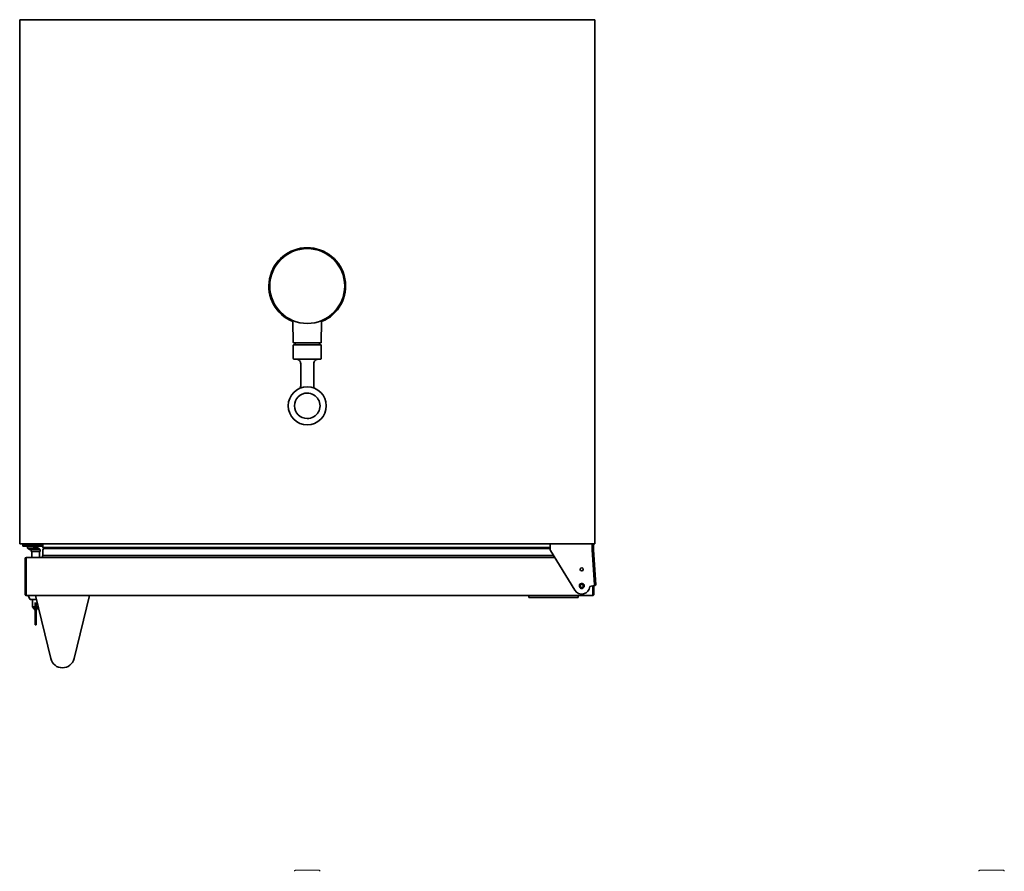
# Model space of a CAD drawing. Extents: x 5 to 61.4, y -17.7 to 75.
# Tile 5 of 5: x 5 to 45.9, y 39.6 to 75. Entities that reach past the tile are written whole.
import ezdxf

# ---------------------------------------------------------------- set-up
doc = ezdxf.new("R2010")
doc.units = 0
doc.header["$MEASUREMENT"] = 0

msp = doc.modelspace()

# ---------------------------------------------------------------- linework, layer by layer
at = {"color": 7, "lineweight": 35}
for p, q in [((5.039252, 53.225261), (5.039252, 75.004864)), ((28.919252, 75.004864), (5.039252, 75.004864)), ((28.919252, 75.004864), (28.919252, 53.225261)), ((16.396927, 61.593402), (16.381676, 62.467075)), ((17.561578, 61.593402), (17.576829, 62.467075)), ((16.397264, 60.924452), (16.397264, 61.475633)), ((16.416608, 61.574058), (17.541897, 61.574058)), ((17.541556, 61.495318), (16.416949, 61.495318)), ((16.476004, 61.515003), (16.476004, 61.554373)), ((17.4825, 61.515003), (17.4825, 61.554373)), ((17.561241, 60.924452), (17.561241, 61.475633)), ((16.416949, 60.904767), (17.541556, 60.904767)), ((16.708599, 59.79262), (16.708599, 60.707917)), ((17.249906, 59.79262), (17.249906, 60.707917)), ((5.039252, 53.225261), (28.919252, 53.225261)), ((5.470253, 53.225261), (5.164252, 53.225261)), ((5.164252, 53.177461), (5.164252, 53.225261)), ((5.164252, 53.177461), (5.164252, 53.173525)), ((5.470253, 53.177461), (5.164252, 53.177461)), ((5.289253, 53.173525), (5.164252, 53.173525)), ((5.164252, 53.125726), (5.164252, 53.173525)), ((5.289253, 53.173525), (5.994191, 53.173525)), ((5.470373, 53.22528), (5.446175, 53.210935)), ((5.446175, 53.210935), (5.447692, 53.211694)), ((5.446241, 53.206273), (5.470265, 53.192014)), ((5.470252, 53.193624), (5.470252, 53.173525)), ((5.559779, 53.173525), (5.577299, 53.176721)), ((5.608185, 53.187434), (5.608253, 53.187948)), ((5.608239, 53.189519), (5.63233, 53.175231)), ((5.608253, 53.225285), (5.608253, 53.187948)), ((5.994192, 53.225261), (5.608253, 53.225261)), ((5.994192, 53.177461), (5.628576, 53.177461)), ((5.994169, 53.087043), (5.994169, 53.225266)), ((27.064252, 53.225261), (27.064252, 53.01034)), ((28.814253, 53.225261), (27.064252, 53.225261)), ((28.814253, 52.975262), (28.814253, 53.225261)), ((28.864251, 53.225261), (28.814279, 53.225261)), ((28.864251, 53.225261), (28.864251, 53.100264)), ((5.164252, 53.125726), (5.289253, 53.125726)), ((5.289253, 53.125726), (5.994191, 53.125726)), ((5.720075, 53.125726), (5.358252, 53.125726)), ((5.358252, 53.125726), (5.358252, 53.045726)), ((5.53124, 53.045726), (5.358252, 53.045726)), ((5.447025, 52.992313), (5.4472, 52.99228)), ((5.513235, 52.980087), (5.513678, 52.982495)), ((5.513666, 52.986556), (5.603665, 52.986556)), ((5.513666, 52.986556), (5.513666, 52.908455)), ((5.603665, 52.908455), (5.513666, 52.908455)), ((5.514425, 52.986556), (5.515609, 52.992991)), ((5.51889, 52.992775), (5.517844, 52.986556)), ((5.519263, 52.98657), (5.521201, 52.992645)), ((5.593497, 53.045726), (5.53124, 53.045726)), ((5.543679, 52.992414), (5.535174, 52.99228)), ((5.539247, 52.992313), (5.543331, 52.99228)), ((5.543666, 53.011556), (5.704165, 53.011556)), ((5.543666, 53.011556), (5.543666, 52.986556)), ((5.548165, 52.908455), (5.860166, 52.908455)), ((5.548165, 52.908455), (5.548165, 52.664468)), ((5.803666, 52.986556), (5.603665, 52.986556)), ((5.803666, 52.908455), (5.603665, 52.908455)), ((5.612732, 53.054593), (5.612875, 53.054055)), ((5.683907, 53.068862), (5.687875, 53.054055)), ((5.704165, 53.011556), (5.864666, 53.011556)), ((5.720252, 53.125726), (5.720075, 53.125726)), ((5.720252, 53.125726), (5.720252, 53.054084)), ((5.720458, 53.054055), (5.724468, 53.069025)), ((5.741075, 53.068862), (5.739962, 53.069025)), ((5.795457, 53.054055), (5.7956, 53.054593)), ((5.803666, 52.986556), (5.893665, 52.986556)), ((5.803666, 52.908455), (5.893665, 52.908455)), ((5.860166, 52.908455), (5.860166, 52.664468)), ((5.864666, 53.011556), (5.864666, 52.986556)), ((5.893665, 52.986556), (5.893665, 52.908455)), ((5.968884, 52.664459), (5.994169, 52.747043)), ((5.994169, 52.747043), (5.994169, 52.966044)), ((27.203292, 52.747043), (5.994169, 52.747043)), ((27.064252, 53.072048), (6.009169, 53.072048)), ((27.064252, 53.028045), (6.05617, 53.028045)), ((6.188663, 53.028045), (6.188663, 53.057044)), ((27.082505, 52.945307), (28.085894, 51.298367)), ((28.814253, 53.100264), (28.864251, 53.100264)), ((28.909633, 51.527335), (28.814253, 52.975262)), ((28.864251, 52.975262), (28.864251, 53.100264)), ((28.864251, 52.975262), (28.959634, 51.527335)), ((5.264166, 51.134456), (5.264166, 52.604457)), ((5.264166, 52.604457), (5.294165, 52.604457)), ((5.294165, 51.134456), (5.294165, 52.604457)), ((5.304165, 51.134456), (5.304165, 52.604457)), ((5.324166, 52.656399), (5.324166, 52.664459)), ((5.324166, 52.664459), (5.334165, 52.664459)), ((27.25361, 52.664459), (5.334166, 52.664459)), ((28.844167, 52.521165), (28.844167, 52.604457)), ((28.854166, 52.369361), (28.854166, 52.604457)), ((28.884167, 52.604457), (28.854166, 52.604457)), ((28.884167, 51.913947), (28.884167, 52.604457)), ((28.347514, 51.541464), (28.304554, 51.483471)), ((28.419213, 51.533251), (28.347514, 51.541464)), ((28.447953, 51.467054), (28.419213, 51.533251)), ((5.264166, 51.134456), (5.294165, 51.134456)), ((28.304554, 51.483471), (28.333291, 51.417275)), ((28.333291, 51.417275), (28.404993, 51.409061)), ((28.404993, 51.409061), (28.447953, 51.467054)), ((28.715333, 51.450263), (28.887464, 51.496385)), ((28.844167, 51.134456), (28.844167, 51.484784)), ((28.854187, 51.474071), (28.844167, 51.471389)), ((28.854166, 51.134456), (28.854166, 51.487465)), ((28.884167, 51.134456), (28.854166, 51.134456)), ((28.884167, 51.134456), (28.884167, 51.495501)), ((28.937464, 51.496385), (28.884186, 51.482111)), ((5.324008, 51.074459), (5.324166, 51.074459)), ((28.824165, 51.074459), (5.324166, 51.074459)), ((5.409166, 51.074459), (5.688993, 51.074459)), ((5.409166, 51.074459), (5.409166, 51.035762)), ((5.477733, 50.912014), (5.409803, 51.03332)), ((5.482096, 50.909457), (5.704165, 50.909457)), ((5.566666, 50.614456), (5.566666, 50.909457)), ((5.684665, 50.642594), (5.684665, 50.791982)), ((5.688984, 51.074262), (5.719865, 51.074267)), ((6.328703, 48.455791), (5.688984, 51.074262)), ((5.704165, 50.909457), (5.729248, 50.909457)), ((6.810857, 51.074459), (5.719865, 51.074267)), ((5.723665, 50.791982), (5.723665, 50.642594)), ((7.938984, 51.074651), (7.300173, 48.455964)), ((26.181165, 51.074459), (26.181165, 50.989457)), ((28.226155, 50.989457), (26.181165, 50.989457)), ((28.226155, 50.989457), (28.226155, 51.074459)), ((5.566666, 50.614456), (5.678177, 50.614456)), ((5.684669, 50.473825), (5.566666, 50.614456)), ((5.684665, 50.642594), (5.684665, 50.570078)), ((5.684665, 49.989456), (5.684665, 50.570078)), ((5.684665, 50.468135), (5.684665, 50.471297)), ((5.684665, 50.454303), (5.684665, 50.468135)), ((5.684665, 50.442452), (5.684665, 50.454303)), ((5.684665, 50.426516), (5.684665, 50.428073)), ((5.684665, 50.406989), (5.684665, 50.426516)), ((5.684665, 50.387285), (5.684665, 50.406989)), ((5.684665, 50.384397), (5.684665, 50.387285)), ((5.684665, 50.353629), (5.684665, 50.359113)), ((5.684665, 50.344113), (5.684665, 50.353629)), ((5.684665, 50.342748), (5.684665, 50.345238)), ((5.684665, 50.339605), (5.684665, 50.342768)), ((5.684665, 50.325779), (5.684665, 50.339605)), ((5.684665, 50.313923), (5.684665, 50.325779)), ((5.684665, 50.307824), (5.684665, 50.313923)), ((5.684665, 50.291133), (5.684665, 50.301999)), ((5.684665, 50.280555), (5.684665, 50.291133)), ((5.723665, 50.570078), (5.723665, 50.642594)), ((5.723665, 50.47383), (5.810427, 50.577229)), ((5.723665, 50.570078), (5.723665, 49.989456)), ((5.730153, 50.614456), (5.801318, 50.614456)), ((5.684665, 50.260798), (5.684665, 50.280502)), ((5.684665, 50.246842), (5.684665, 50.247668)), ((5.684665, 50.235591), (5.684665, 50.246842)), ((5.684665, 50.219919), (5.684665, 50.235591)), ((5.684665, 50.216305), (5.684665, 50.219919)), ((5.684665, 50.204549), (5.684665, 50.216305)), ((5.684665, 50.193443), (5.684665, 50.195726)), ((5.684665, 50.185206), (5.684665, 50.193438)), ((5.684665, 50.17382), (5.684665, 50.185206)), ((5.684665, 50.165372), (5.684665, 50.177127)), ((5.684665, 50.158067), (5.684665, 50.16876)), ((5.684665, 50.156538), (5.684665, 50.158091)), ((5.684665, 50.14808), (5.684665, 50.156514)), ((5.684665, 50.136325), (5.684665, 50.14808)), ((5.684665, 50.135652), (5.684665, 50.136325)), ((5.684665, 50.127717), (5.684665, 50.135652)), ((5.684665, 50.11886), (5.684665, 50.131129)), ((5.684665, 50.096455), (5.684665, 50.104683)), ((5.684665, 50.085065), (5.684665, 50.096455)), ((5.684665, 50.079437), (5.684665, 50.085065)), ((5.684665, 50.067581), (5.684665, 50.079437)), ((5.684665, 50.047285), (5.684665, 50.05572)), ((5.684665, 50.03553), (5.684665, 50.047285)), ((5.684665, 50.001259), (5.684665, 50.020781)), ((5.684665, 49.981555), (5.684665, 50.001259)), ((5.684665, 49.989456), (5.684665, 49.87446)), ((5.723665, 49.87446), (5.723665, 49.989456)), ((5.694665, 49.864454), (5.713666, 49.864454)), ((6.328703, 48.455791), (6.328531, 48.456498)), ((6.32854, 48.456503), (6.328714, 48.455791))]:
    msp.add_line(p, q, dxfattribs=at)
at = {"color": 7, "lineweight": 13}
for p, q in [((16.979252, 39.660481), (16.488408, 39.660481)), ((17.470096, 39.660481), (16.979252, 39.660481)), ((45.884572, 39.660481), (44.902887, 39.660481))]:
    msp.add_line(p, q, dxfattribs=at)
at = {"color": 7, "lineweight": 35}
for points in [[(5.304165, 52.604457), (5.311798, 52.627794), (5.31588, 52.639002), (5.320222, 52.649166), (5.322525, 52.653645), (5.326471, 52.659633), (5.328571, 52.661892), (5.33185, 52.664031), (5.334166, 52.664459)], [(5.324166, 51.074459), (5.322738, 51.074819), (5.321798, 51.075483), (5.319978, 51.077689), (5.317893, 51.08161), (5.314139, 51.092106), (5.310584, 51.105476), (5.304165, 51.134456)], [(28.844167, 51.134456), (28.839097, 51.1112), (28.836382, 51.100007), (28.831902, 51.08521), (28.828322, 51.077636), (28.826366, 51.075343), (28.824905, 51.074546), (28.824165, 51.074459)], [(5.684665, 50.622443), (5.684388, 50.619987), (5.683174, 50.617214), (5.681277, 50.61535), (5.678177, 50.614456)], [(5.730153, 50.614456), (5.727641, 50.615023), (5.725287, 50.617027), (5.724075, 50.619502), (5.723665, 50.622443)]]:
    msp.add_lwpolyline(points, dxfattribs=at)
for centre, radius in [((16.979252, 63.936263), 1.555118), ((16.979252, 58.960547), 0.79097), ((28.376253, 52.165263), 0.0625), ((28.376253, 51.475263), 0.095)]:
    msp.add_circle(centre, radius, dxfattribs=at)
for centre, radius, start, end in [((16.979252, 63.936263), 1.594488, 292.005023, 247.996154), ((16.184682, 62.463614), 0.197024, 1.00573, 11.269124), ((17.773623, 62.463648), 0.196816, 168.72783, 179.003043), ((16.416608, 61.593743), 0.019685, 181.000003, 269.999997), ((16.416949, 61.475633), 0.019685, 90.000003, 180.000005), ((16.456319, 61.554373), 0.019685, 0, 90.000003), ((16.456319, 61.515003), 0.019685, 269.999997, 360), ((17.502185, 61.554373), 0.019685, 90.000003, 180.000005), ((17.502185, 61.515003), 0.019685, 180.000005, 269.999997), ((17.541556, 61.475633), 0.019685, 0, 90.000003), ((17.541897, 61.593743), 0.019685, 269.999997, 359), ((16.416949, 60.924452), 0.019685, 180.000005, 269.999997), ((17.541556, 60.924452), 0.019685, 269.999997, 360), ((16.511748, 60.707917), 0.19685, 0, 90.000003), ((17.446756, 60.707917), 0.19685, 90.000003, 180.000005), ((16.31537, 59.79261), 0.393228, 346.319612, 0.001436), ((17.643133, 59.792605), 0.393224, 179.9995, 193.679607), ((16.979252, 58.960547), 0.530214, 90.000003, 269.999997), ((16.979252, 58.960547), 0.530214, 269.999997, 90.000003), ((5.73472, 51.467694), 1.769565, 96.6718, 98.274087), ((5.689318, 52.237337), 0.985587, 98.937524, 101.296022), ((5.315545, 54.604555), 1.410949, 278.997228, 280.691306), ((5.63052, 53.171468), 0.004164, 29.685532, 64.327138), ((5.539253, 53.246071), 0.27, 227.904346, 250.026742), ((5.53791, 53.247868), 0.270635, 250.233915, 261.569584), ((5.447722, 52.993467), 0.001357, 192.228055, 238.932752), ((5.447069, 52.993327), 0.00106, 277.187098, 320.096426), ((5.598664, 52.986421), 0.085686, 175.477778, 184.239712), ((5.535163, 53.261478), 0.269194, 265.324193, 270.002388), ((5.704165, 52.830907), 0.24165, 112.23319, 131.619822), ((5.703855, 52.827124), 0.244492, 98.608206, 111.846663), ((5.703864, 52.827096), 0.24452, 98.346603, 111.846089), ((5.704162, 52.806464), 0.248128, 86.236363, 93.765472), ((5.70417, 52.806464), 0.248128, 86.236363, 93.765472), ((5.704477, 52.827124), 0.244491, 68.153321, 81.391806), ((5.704165, 52.830907), 0.24165, 48.38018, 67.766808), ((6.009169, 53.087043), 0.015, 180.000005, 269.999997), ((6.05617, 52.966044), 0.062, 90.000003, 179.999995), ((6.173663, 53.057044), 0.015, 0, 90.000003), ((27.189254, 53.01034), 0.125, 180.000005, 211.351683), ((5.324166, 52.604457), 0.06, 90.000003, 179.999995), ((5.324166, 52.604457), 0.03, 110.951205, 180.000005), ((6.064595, 52.36876), 0.796107, 160.655379, 162.778885), ((28.824165, 52.604457), 0.06, 360, 79.805877), ((28.824165, 52.604457), 0.03, 360, 64.892459), ((27.790225, 52.273641), 1.104636, 17.426403, 18.579692), ((27.790225, 52.273641), 1.104636, 17.426403, 18.579692), ((28.384056, 51.482534), 0.105766, 139.990314, 163.690538), ((28.376253, 51.475263), 0.105, 260.006515, 134.203177), ((28.879697, 51.525365), 0.03, 285.000001, 3.768869), ((28.929698, 51.525365), 0.03, 285.000001, 3.768869), ((5.324166, 51.134456), 0.06, 179.999995, 269.999997), ((5.324166, 51.134456), 0.03, 179.999995, 241.751804), ((6.460135, 51.374022), 1.180523, 191.70821, 193.021027), ((28.376253, 51.475263), 0.34, 211.351683, 355.783269), ((28.373776, 51.485543), 0.095051, 163.690429, 194.286046), ((28.376253, 51.475263), 0.0955, 187.929189, 206.488766), ((28.377001, 51.464825), 0.092025, 200.452095, 213.079831), ((28.385692, 51.470404), 0.102357, 213.041472, 254.320636), ((28.824165, 51.134456), 0.06, 269.999997, 360), ((28.824165, 51.134456), 0.03, 298.248021, 360), ((5.414166, 51.035762), 0.005, 179.999995, 209.248832), ((5.482096, 50.914456), 0.005, 209.248832, 269.999997), ((28.823997, 51.078054), 0.003609, 272.68028, 317.546795), ((5.694665, 49.87446), 0.01, 180.000005, 269.999997), ((5.713666, 49.87446), 0.01, 269.999997, 360), ((6.814418, 48.574459), 0.5, 193.729017, 346.290861)]:
    msp.add_arc(centre, radius, start, end, dxfattribs=at)
at = {"color": 7, "lineweight": 13}
for centre, start, end in [((16.488408, 39.621111), 90.000003, 183.000005), ((17.470096, 39.621111), 357, 90.000003), ((44.902887, 39.621111), 90.000003, 183.000005), ((45.884572, 39.621111), 357, 90.000003)]:
    msp.add_arc(centre, 0.03937, start, end, dxfattribs=at)
at = {"color": 7, "lineweight": 35}
for centre, major_axis, ratio, start_param, end_param in [((5.539253, 53.208123), (0.095, -0.000519), 0.121485, 2.940729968, 3.347251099), ((5.539253, 53.215265), (0.094997, 0.006435), 0.100992, 2.236550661, 2.864869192), ((5.539236, 53.193114), (0.068983, -0.000524), 0.167278, 2.872952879, 3.142867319), ((5.539254, 53.200251), (0.068996, 0.006498), 0.138473, 2.230367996, 2.858680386), ((5.53925, 53.221671), (0.068995, 0.007319), 0.12953, 5.282698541, 5.91101093), ((5.53925, 53.180297), (0.068995, 0.007319), 0.12953, 5.282698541, 5.91101093), ((5.53927, 53.187434), (0.068983, 0.000529), 0.167278, 5.923426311, 6.237625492), ((5.553654, 53.241135), (0.087327, 0.25467), 0.666105, 3.32226742, 3.403533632), ((5.55285, 53.241135), (0.091908, 0.253056), 0.705532, 3.387715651, 3.420545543), ((5.734041, 52.847516), (-0.115168, 0.207202), 0.68455, 5.879405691, 5.97536968), ((5.736264, 52.847516), (-0.108927, 0.210547), 0.637157, 5.90900811, 6.004972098), ((5.674291, 52.847516), (-0.115168, -0.207202), 0.68455, 3.449408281, 3.54537227), ((5.672068, 52.847516), (-0.108927, -0.210547), 0.637157, 3.419805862, 3.465494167)]:
    msp.add_ellipse(centre, major_axis=major_axis, ratio=ratio, start_param=start_param, end_param=end_param, dxfattribs=at)

doc.saveas('drawing.dxf')
